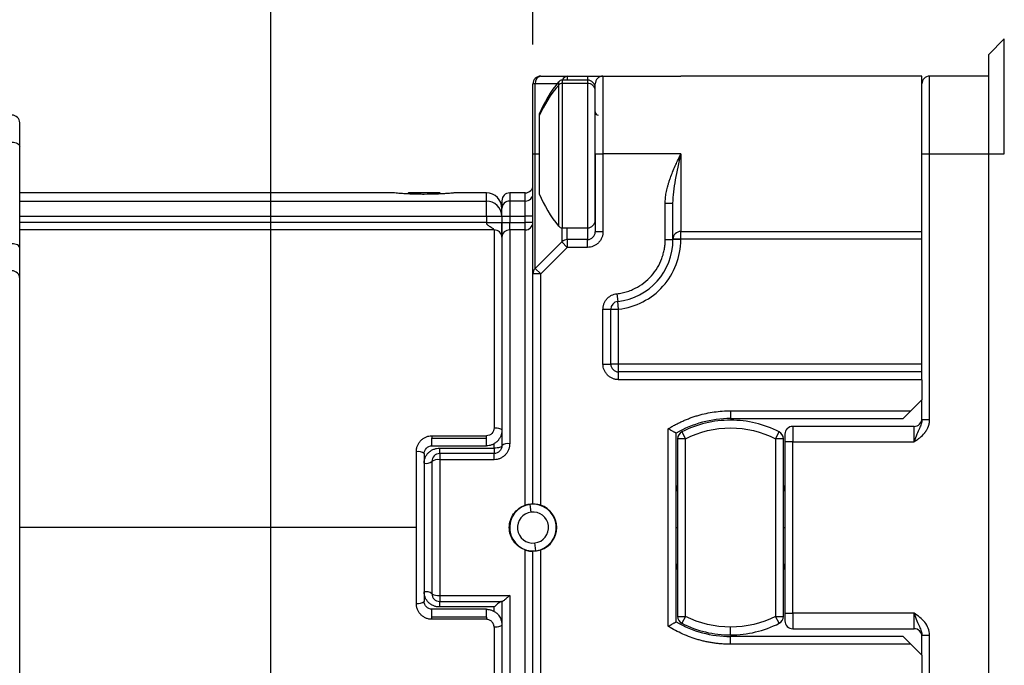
# Model space of a CAD drawing. Header units: millimetres. Extents: x 13 to 546, y 13 to 419.
# Tile 9 of 17: x 292 to 355, y 130 to 172. Entities that reach past the tile are written whole.
import ezdxf

# ---------------------------------------------------------------- set-up
doc = ezdxf.new("R2010")
doc.units = ezdxf.units.MM
doc.header["$LTSCALE"] = 2
doc.linetypes.add('SLD-Solid', pattern=[0])
doc.layers.add('DIMENSIONS', color=140, linetype='SLD-Solid', lineweight=25)
doc.layers.add('TEXT', color=140, linetype='SLD-Solid', lineweight=25)
doc.styles.add('SLDTEXTSTYLE0', font='VERDANA.TTF')
doc.dimstyles.new('SLDDIMSTYLE0', dxfattribs={"dimtxt": 4.316016, "dimasz": 6.604, "dimexe": 0, "dimexo": 0.0625, "dimgap": 1.079004, "dimtad": 0, "dimtih": 1, "dimtoh": 1, "dimrnd": 1e-09, "dimzin": 12, "dimdsep": 46, "dimtxsty": 'SLDTEXTSTYLE0', "dimsah": 1, "dimcen": 0.09, "dimadec": 0, "dimazin": 3, "dimtfac": 1, "dimtofl": 0, "dimtmove": 0, "dimatfit": 3, "dimfxl": 0, "dimfrac": 2, "dimtolj": 1, "dimtzin": 12, "dimarcsym": 0})
doc.dimstyles.new('SLDDIMSTYLE1', dxfattribs={"dimtxt": 4.316016, "dimasz": 6.604, "dimexe": 0, "dimexo": 0.0625, "dimgap": 1.079004, "dimtad": 0, "dimtih": 1, "dimtoh": 1, "dimrnd": 1e-09, "dimzin": 4, "dimdsep": 46, "dimtxsty": 'SLDTEXTSTYLE0', "dimsah": 1, "dimcen": 0.09, "dimadec": 0, "dimazin": 1, "dimtfac": 1, "dimtofl": 0, "dimtmove": 0, "dimatfit": 3, "dimfxl": 0, "dimfrac": 2, "dimtolj": 1, "dimtzin": 12, "dimarcsym": 0})

# ---------------------------------------------------------------- blocks, each defined once
blk = doc.blocks.new('_D_3')
at = {"layer": 'DIMENSIONS'}
for p, q in [((238.736, 154.468), (238.736, 201.215)), ((324.736, 169.968), (324.736, 201.215)), ((238.736, 194.865), (269.722, 194.865)), ((275.57, 194.865), (274.121, 194.865)), ((274.121, 194.865), (274.121, 188.005)), ((288.395, 194.865), (289.845, 194.865)), ((289.845, 194.865), (289.845, 188.005)), ((324.736, 194.865), (294.244, 194.865)), ((274.121, 188.005), (275.57, 188.005)), ((289.845, 188.005), (288.395, 188.005))]:
    blk.add_line(p, q, dxfattribs=at)
for points in [[(238.736, 194.865), (245.34, 193.849), (245.34, 195.881)], [(324.736, 194.865), (318.132, 195.881), (318.132, 193.849)]]:
    blk.add_solid(points, dxfattribs=at)
at = {"layer": 'DIMENSIONS', "char_height": 4.2333, "attachment_point": 1, "style": 'SLDTEXTSTYLE0'}
for s, insert in [('86.0', (275.57, 201.208)), ('3.39', (275.57, 193.382))]:
    blk.add_mtext(s, dxfattribs=dict(at, insert=insert))
blk = doc.blocks.new('_D_4')
at = {"layer": 'DIMENSIONS'}
for p, q in [((324.736, 169.968), (324.736, 201.215)), ((429.936, 154.148), (429.936, 201.215)), ((324.736, 194.865), (365.918, 194.865)), ((371.766, 194.865), (370.317, 194.865)), ((370.317, 194.865), (370.317, 188.005)), ((384.592, 194.865), (386.041, 194.865)), ((386.041, 194.865), (386.041, 188.005)), ((429.936, 194.865), (390.44, 194.865)), ((370.317, 188.005), (371.766, 188.005)), ((386.041, 188.005), (384.592, 188.005))]:
    blk.add_line(p, q, dxfattribs=at)
for points in [[(324.736, 194.865), (331.34, 193.849), (331.34, 195.881)], [(429.936, 194.865), (423.332, 195.881), (423.332, 193.849)]]:
    blk.add_solid(points, dxfattribs=at)
at = {"layer": 'DIMENSIONS', "char_height": 4.2333, "attachment_point": 1, "style": 'SLDTEXTSTYLE0'}
for s, insert in [('105.2', (369.971, 201.208)), ('4.14', (371.766, 193.382))]:
    blk.add_mtext(s, dxfattribs=dict(at, insert=insert))
blk = doc.blocks.new('_D_5')
at = {"layer": 'DIMENSIONS'}
for p, q in [((238.736, 154.468), (238.736, 220.678)), ((429.936, 154.148), (429.936, 220.678)), ((238.736, 214.328), (312.827, 214.328)), ((318.675, 214.328), (317.226, 214.328)), ((317.226, 214.328), (317.226, 207.469)), ((331.5, 214.328), (332.95, 214.328)), ((332.95, 214.328), (332.95, 207.469)), ((429.936, 214.328), (337.349, 214.328)), ((317.226, 207.469), (318.675, 207.469)), ((332.95, 207.469), (331.5, 207.469))]:
    blk.add_line(p, q, dxfattribs=at)
for points in [[(238.736, 214.328), (245.34, 213.312), (245.34, 215.344)], [(429.936, 214.328), (423.332, 215.344), (423.332, 213.312)]]:
    blk.add_solid(points, dxfattribs=at)
at = {"layer": 'DIMENSIONS', "char_height": 4.2333, "attachment_point": 1, "style": 'SLDTEXTSTYLE0'}
for s, insert in [('191.2', (316.88, 220.671)), ('7.53', (318.675, 212.845))]:
    blk.add_mtext(s, dxfattribs=dict(at, insert=insert))

msp = doc.modelspace()

# ---------------------------------------------------------------- linework, layer by layer
for p, q in [((355.036, 170.328), (354.036, 169.328)), ((355.036, 162.928), (355.036, 170.328)), ((354.036, 162.928), (354.036, 169.328)), ((325.236, 167.928), (326.943, 167.928)), ((326.943, 167.928), (328.236, 167.928)), ((326.943, 167.928), (326.943, 167.678)), ((328.236, 167.928), (328.236, 167.678)), ((329.236, 167.928), (329.236, 162.928)), ((329.236, 167.928), (334.236, 167.928)), ((349.736, 167.928), (334.236, 167.928)), ((349.736, 160.749), (349.736, 167.928)), ((350.236, 162.928), (350.236, 167.928)), ((354.036, 167.928), (350.236, 167.928)), ((324.882, 167.428), (324.736, 167.428)), ((324.736, 162.928), (324.736, 167.428)), ((324.882, 162.928), (324.882, 167.428)), ((326.271, 167.428), (324.882, 167.428)), ((326.386, 167.57), (326.386, 167.36)), ((326.386, 167.36), (326.386, 158.286)), ((328.236, 167.678), (326.617, 167.678)), ((326.617, 167.678), (326.617, 167.464)), ((328.236, 167.464), (326.617, 167.464)), ((326.617, 167.464), (326.617, 158.178)), ((328.236, 167.678), (328.236, 167.464)), ((328.236, 167.464), (328.236, 158.178)), ((328.669, 167.428), (328.736, 167.428)), ((325.136, 165.485), (325.136, 165.37)), ((325.136, 165.37), (325.136, 160.371)), ((291.736, 156.882), (291.736, 163.408)), ((324.736, 162.928), (324.882, 162.928)), ((324.882, 155.574), (324.882, 162.928)), ((324.882, 162.928), (325.136, 162.928)), ((328.736, 162.928), (328.736, 157.928)), ((328.736, 162.928), (329.236, 162.928)), ((329.236, 162.928), (329.236, 157.928)), ((334.236, 162.928), (329.236, 162.928)), ((334.236, 162.928), (334.236, 157.949)), ((349.736, 162.928), (350.236, 162.928)), ((350.236, 145.842), (350.236, 162.928)), ((350.236, 162.928), (354.036, 162.928)), ((354.036, 162.928), (355.036, 162.928)), ((354.036, 114.928), (354.036, 162.928)), ((315.791, 160.428), (291.736, 160.428)), ((316.736, 160.428), (316.673, 160.365)), ((317.354, 160.428), (316.736, 160.428)), ((317.321, 160.342), (317.354, 160.428)), ((318.736, 160.428), (317.354, 160.428)), ((318.8, 160.364), (318.736, 160.428)), ((321.736, 160.428), (319.68, 160.428)), ((321.736, 159.904), (321.736, 160.428)), ((323.236, 160.428), (323.236, 159.904)), ((324.236, 160.428), (323.236, 160.428)), ((324.236, 159.904), (324.236, 160.428)), ((349.736, 148.928), (349.736, 160.749)), ((291.736, 159.904), (321.736, 159.904)), ((321.736, 158.928), (321.736, 159.904)), ((323.236, 159.904), (323.236, 158.928)), ((324.236, 159.904), (323.236, 159.904)), ((324.236, 158.928), (324.236, 159.904)), ((333.236, 157.428), (333.236, 159.766)), ((333.236, 159.766), (333.736, 159.766)), ((333.736, 157.428), (333.736, 159.766)), ((291.736, 158.928), (321.736, 158.928)), ((321.736, 158.928), (321.736, 158.53)), ((321.736, 158.928), (322.736, 158.928)), ((322.736, 158.928), (323.236, 158.928)), ((322.736, 158.928), (322.736, 158.53)), ((323.236, 158.928), (323.236, 158.53)), ((323.236, 158.928), (324.236, 158.928)), ((324.736, 158.928), (324.236, 158.928)), ((324.236, 158.53), (324.236, 158.928)), ((321.736, 158.53), (291.736, 158.53)), ((321.736, 158.53), (322.736, 158.53)), ((322.736, 158.53), (323.236, 158.53)), ((323.236, 158.052), (323.236, 158.53)), ((323.236, 158.53), (324.236, 158.53)), ((324.736, 158.53), (324.236, 158.53)), ((324.236, 158.052), (324.236, 158.53)), ((322.236, 158.052), (291.736, 158.052)), ((322.236, 158.052), (322.236, 145.338)), ((323.236, 158.052), (323.236, 144.313)), ((324.236, 158.052), (323.236, 158.052)), ((324.236, 140.369), (324.236, 158.052)), ((326.589, 158.179), (326.589, 157.282)), ((326.617, 158.178), (328.236, 158.178)), ((326.943, 157.428), (326.943, 158.178)), ((328.236, 158.178), (328.236, 157.428)), ((329.236, 157.928), (328.736, 157.928)), ((334.236, 157.949), (349.736, 157.949)), ((334.236, 157.451), (334.236, 157.949)), ((324.882, 155.574), (326.589, 157.282)), ((326.943, 156.928), (326.589, 157.282)), ((328.236, 157.428), (326.943, 157.428)), ((326.943, 157.428), (326.943, 156.928)), ((328.236, 156.928), (328.236, 157.428)), ((333.236, 157.428), (333.736, 157.428)), ((334.236, 157.451), (333.736, 157.451)), ((334.236, 157.428), (333.736, 157.428)), ((334.236, 157.428), (334.236, 157.451)), ((349.736, 157.451), (334.236, 157.451)), ((326.943, 156.928), (325.236, 155.221)), ((328.236, 156.928), (326.943, 156.928)), ((324.736, 140.453), (324.736, 155.221)), ((325.236, 155.221), (324.736, 155.221)), ((325.236, 155.221), (324.882, 155.574)), ((325.236, 140.369), (325.236, 155.221)), ((291.736, 122.928), (291.736, 154.928)), ((330.125, 153.95), (330.18, 153.453)), ((330.236, 152.956), (330.18, 153.453)), ((329.236, 149.428), (329.236, 152.956)), ((329.236, 152.956), (329.736, 152.956)), ((329.736, 149.428), (329.736, 152.956)), ((329.736, 152.956), (330.236, 152.956)), ((330.236, 149.428), (330.236, 152.956)), ((329.236, 149.428), (329.736, 149.428)), ((330.236, 149.428), (329.736, 149.428)), ((330.236, 148.928), (330.236, 149.428)), ((349.736, 149.428), (330.236, 149.428)), ((349.736, 148.928), (330.236, 148.928)), ((330.236, 148.428), (330.236, 148.928)), ((349.736, 148.428), (349.736, 148.928)), ((349.736, 148.428), (330.236, 148.428)), ((349.736, 148.428), (349.736, 147.128)), ((349.736, 147.128), (349.036, 146.428)), ((349.736, 145.842), (349.736, 147.128)), ((337.436, 146.428), (349.036, 146.428)), ((337.436, 146.428), (337.436, 145.928)), ((349.036, 146.428), (348.536, 145.928)), ((337.436, 145.928), (348.536, 145.928)), ((350.236, 145.842), (349.736, 145.842)), ((333.436, 132.584), (333.436, 145.272)), ((333.936, 132.866), (333.936, 144.99)), ((334.309, 145.079), (334.536, 144.633)), ((340.336, 144.633), (340.563, 145.079)), ((341.436, 145.428), (341.436, 144.428)), ((349.236, 145.428), (341.436, 145.428)), ((349.236, 144.428), (349.236, 145.428)), ((318.236, 144.825), (321.736, 144.825)), ((318.236, 144.825), (318.236, 144.678)), ((318.236, 144.178), (318.236, 144.678)), ((318.236, 144.678), (321.736, 144.678)), ((321.736, 144.678), (321.736, 144.825)), ((321.736, 144.178), (321.736, 144.678)), ((322.236, 144.032), (322.236, 144.326)), ((334.036, 144.633), (334.036, 133.223)), ((334.536, 144.633), (334.036, 144.633)), ((334.536, 133.223), (334.536, 144.633)), ((340.336, 144.633), (340.336, 133.223)), ((340.836, 144.633), (340.336, 144.633)), ((340.836, 133.223), (340.836, 144.633)), ((341.436, 144.428), (340.936, 144.428)), ((340.936, 144.428), (340.936, 133.428)), ((341.436, 133.428), (341.436, 144.428)), ((341.436, 144.428), (349.236, 144.428)), ((317.236, 138.928), (317.236, 143.8)), ((318.236, 144.178), (321.736, 144.178)), ((318.736, 144.032), (322.236, 144.032)), ((318.736, 143.678), (318.736, 144.032)), ((322.236, 144.032), (322.236, 143.678)), ((318.736, 143.678), (318.736, 143.287)), ((322.236, 143.678), (318.736, 143.678)), ((318.736, 143.287), (318.736, 134.569)), ((322.236, 143.287), (318.736, 143.287)), ((322.236, 143.287), (322.236, 143.678)), ((324.614, 139.921), (324.553, 140.417)), ((317.236, 138.928), (291.736, 138.928)), ((317.236, 134.056), (317.236, 138.928)), ((333.936, 138.928), (334.036, 138.928)), ((340.836, 138.928), (340.936, 138.928)), ((324.236, 119.804), (324.236, 137.487)), ((324.736, 114.928), (324.736, 137.403)), ((324.919, 137.439), (324.858, 137.936)), ((325.236, 114.928), (325.236, 137.487)), ((318.736, 134.569), (323.236, 134.569)), ((318.736, 134.569), (318.736, 134.178)), ((323.236, 134.569), (323.236, 119.804)), ((318.236, 133.178), (318.236, 133.678)), ((321.736, 133.678), (318.236, 133.678)), ((318.736, 134.178), (322.749, 134.178)), ((318.736, 133.824), (318.736, 134.178)), ((322.236, 133.824), (318.736, 133.824)), ((321.736, 133.178), (321.736, 133.678)), ((322.236, 133.533), (322.236, 133.824)), ((318.236, 133.031), (318.236, 133.178)), ((321.736, 133.178), (318.236, 133.178)), ((321.736, 133.031), (318.236, 133.031)), ((321.736, 133.178), (321.736, 133.031)), ((334.036, 133.223), (334.536, 133.223)), ((334.536, 133.223), (334.309, 132.777)), ((340.336, 133.223), (340.836, 133.223)), ((340.563, 132.777), (340.336, 133.223)), ((340.936, 133.428), (341.436, 133.428)), ((349.236, 133.428), (341.436, 133.428)), ((341.436, 133.428), (341.436, 132.428)), ((349.236, 132.428), (349.236, 133.428)), ((322.236, 132.518), (322.236, 119.804)), ((337.436, 132.028), (337.436, 132.528)), ((341.436, 132.428), (349.236, 132.428)), ((348.536, 131.928), (337.436, 131.928)), ((337.436, 131.428), (337.436, 131.928)), ((348.536, 131.928), (349.036, 131.428)), ((349.736, 130.728), (349.736, 132.014)), ((349.736, 132.014), (350.236, 132.014)), ((350.236, 114.928), (350.236, 132.014)), ((349.036, 131.428), (337.436, 131.428)), ((349.036, 131.428), (349.736, 130.728)), ((349.736, 130.728), (349.736, 129.428))]:
    msp.add_line(p, q)
at = {"flags": 128}
for points in [[(291.236, 163.691), (291.333, 163.685), (291.427, 163.669), (291.514, 163.643), (291.589, 163.608), (291.652, 163.565), (291.698, 163.516), (291.726, 163.463), (291.736, 163.408)], [(291.736, 156.882), (291.726, 156.938), (291.698, 156.991), (291.652, 157.04), (291.589, 157.082), (291.514, 157.118), (291.427, 157.144), (291.333, 157.16), (291.236, 157.165)], [(322.236, 145.338), (322.333, 145.335), (322.427, 145.326), (322.514, 145.311), (322.589, 145.291), (322.652, 145.267), (322.698, 145.239), (322.726, 145.209), (322.736, 145.178)], [(322.736, 144.178), (322.726, 144.15), (322.698, 144.122), (322.652, 144.097), (322.589, 144.075), (322.514, 144.057), (322.427, 144.043), (322.333, 144.035), (322.236, 144.032)], [(322.736, 132.678), (322.726, 132.647), (322.698, 132.617), (322.652, 132.589), (322.589, 132.565), (322.514, 132.545), (322.427, 132.53), (322.333, 132.521), (322.236, 132.518)]]:
    msp.add_lwpolyline(points, dxfattribs=at)
for centre, radius, start, end in [((325.236, 167.428), 0.5, 90, 180), ((325.324, 167.491), 0.446, 101.42175, 188.04947), ((326.982, 167.567), 0.363, 96.23794, 162.2251), ((329.236, 167.428), 0.5, 90, 180), ((350.236, 167.428), 0.5, 90, 180), ((332.542, 162.46), 8, 140.30935, 157.78255), ((332.101, 162.383), 7.578, 138.94622, 156.78647), ((326.617, 167.378), 0.3, 90, 140.30935), ((326.615, 167.158), 0.306, 89.70823, 138.59514), ((328.236, 167.178), 0.5, 0, 90), ((328.247, 166.975), 0.489, 1.35308, 91.29201), ((291.236, 164.928), 0.5, 0, 90), ((328.936, 165.628), 0.2, 180, 270), ((324.236, 160.928), 0.5, 270, 0), ((321.736, 159.428), 1, 360, 90), ((323.236, 159.928), 0.5, 90, 180), ((324.242, 160.398), 0.494, 269.30141, 359.28395), ((332.542, 163.396), 8, 202.21745, 219.69065), ((321.748, 158.916), 0.988, 0.71605, 90.69859), ((323.23, 159.41), 0.494, 89.30141, 179.28395), ((324.247, 158.542), 0.489, 268.74634, 358.68892), ((326.617, 158.478), 0.3, 219.69065, 270), ((328.236, 158.678), 0.5, 270, 0), ((322.247, 157.563), 0.489, 1.31108, 91.25366), ((323.225, 157.563), 0.489, 88.74634, 178.68892), ((328.236, 157.928), 0.5, 270, 0), ((334.235, 157.45), 0.499, 89.88138, 179.88088), ((326.943, 156.928), 0.5, 90, 135), ((329.736, 157.428), 4, 276.37937, 0), ((291.236, 154.928), 0.5, 0, 90), ((325.236, 155.221), 0.5, 135, 180), ((330.236, 152.956), 0.5, 96.37937, 180), ((330.236, 149.428), 0.5, 180, 270), ((337.436, 138.928), 7, 90, 120), ((337.436, 138.928), 6.9, 90, 116.94436), ((337.436, 138.928), 6.9, 63.05564, 90), ((349.236, 145.928), 0.5, 270, 0), ((334.536, 144.633), 0.5, 116.94436, 180), ((340.336, 144.633), 0.5, 0, 63.05564), ((341.436, 144.928), 0.5, 90, 180), ((323.12, 143.747), 0.577, 78.40868, 131.7283), ((317.354, 143.195), 0.616, 51.61266, 101.00724), ((317.854, 143.678), 0.629, 259.18653, 307.3832), ((318.736, 143.178), 0.5, 90, 180), ((318.617, 142.632), 0.666, 79.70158, 124.88895), ((333.236, 141.628), 0.8, 331.04498, 0), ((341.636, 141.628), 0.8, 180, 208.95502), ((324.736, 138.928), 1.5, 97.0184, 277.0184), ((324.736, 138.928), 1, 97.0184, 277.0184), ((324.736, 138.928), 1.5, 277.0184, 97.0184), ((324.736, 138.928), 1, 277.0184, 97.0184), ((324.736, 138.928), 1.525, 0, 70.86053), ((324.736, 138.928), 1.525, 289.13947, 0), ((333.236, 136.228), 0.8, 0, 28.95502), ((341.636, 136.228), 0.8, 151.04498, 180), ((317.854, 134.178), 0.629, 52.6168, 100.81347), ((318.617, 135.224), 0.666, 235.11105, 280.29842), ((318.736, 134.678), 0.5, 180, 270), ((317.354, 134.661), 0.616, 258.99276, 308.38734), ((334.536, 133.223), 0.5, 180, 243.05564), ((340.336, 133.223), 0.5, 296.94436, 0), ((337.436, 138.928), 7, 240, 270), ((337.436, 138.928), 6.9, 243.05564, 270), ((337.436, 138.928), 6.9, 270, 296.94436), ((341.436, 132.928), 0.5, 180, 270), ((349.236, 131.928), 0.5, 0, 90)]:
    msp.add_arc(centre, radius, start, end)
for points, knots in [([(328.236, 167.928), (328.267, 167.928), (328.33, 167.928), (328.424, 167.928), (328.515, 167.928), (328.639, 167.928), (328.789, 167.928), (328.948, 167.928), (329.078, 167.928), (329.169, 167.928), (329.226, 167.928), (329.233, 167.928), (329.236, 167.928)], [0, 0, 0, 0, 0.060259, 0.120021, 0.179824, 0.240208, 0.369998, 0.50013, 0.629921, 0.760053, 0.879943, 1, 1, 1, 1]), ([(328.736, 162.928), (328.736, 162.999), (328.736, 163.141), (328.736, 163.353), (328.736, 163.563), (328.736, 163.771), (328.736, 163.978), (328.736, 164.182), (328.736, 164.385), (328.736, 164.66), (328.736, 165.002), (328.736, 165.397), (328.736, 165.77), (328.736, 166.115), (328.736, 166.427), (328.736, 166.699), (328.736, 166.931), (328.736, 167.115), (328.736, 167.257), (328.736, 167.355), (328.736, 167.417), (328.736, 167.424), (328.736, 167.428)], [0, 0, 0, 0, 0.030233, 0.060267, 0.090169, 0.120005, 0.149844, 0.179752, 0.209798, 0.240047, 0.304322, 0.368671, 0.434314, 0.500032, 0.565675, 0.631394, 0.695668, 0.760018, 0.820269, 0.87999, 0.939721, 1, 1, 1, 1]), ([(349.736, 162.928), (349.736, 162.999), (349.736, 163.141), (349.736, 163.353), (349.736, 163.563), (349.736, 163.771), (349.736, 163.978), (349.736, 164.182), (349.736, 164.385), (349.736, 164.66), (349.736, 165.002), (349.736, 165.397), (349.736, 165.77), (349.736, 166.115), (349.736, 166.427), (349.736, 166.699), (349.736, 166.931), (349.736, 167.115), (349.736, 167.257), (349.736, 167.355), (349.736, 167.417), (349.736, 167.424), (349.736, 167.428)], [0, 0, 0, 0, 0.030233, 0.060267, 0.090169, 0.120005, 0.149844, 0.179752, 0.209798, 0.240047, 0.304322, 0.368671, 0.434314, 0.500032, 0.565675, 0.631394, 0.695668, 0.760018, 0.820269, 0.87999, 0.939721, 1, 1, 1, 1]), ([(328.736, 158.696), (328.736, 158.692), (328.736, 158.675), (328.736, 158.82), (328.736, 159.137), (328.736, 159.624), (328.736, 160.229), (328.736, 160.915), (328.736, 161.658), (328.736, 162.445), (328.736, 163.269), (328.736, 164.106), (328.736, 164.919), (328.736, 165.649), (328.736, 166.244), (328.736, 166.707), (328.736, 166.893), (328.736, 166.986)], [0, 0, 0, 0, 0.026537, 0.09768, 0.170333, 0.242987, 0.31413, 0.380487, 0.446889, 0.513246, 0.579647, 0.650791, 0.723444, 0.796097, 0.867241, 0.93361, 1, 1, 1, 1]), ([(324.736, 155.221), (324.736, 155.222), (324.736, 155.224), (324.736, 155.24), (324.736, 155.266), (324.736, 155.302), (324.736, 155.373), (324.736, 155.509), (324.736, 155.754), (324.736, 156.073), (324.736, 156.602), (324.736, 157.439), (324.736, 158.47), (324.736, 159.377), (324.736, 160.077), (324.736, 160.795), (324.736, 161.433), (324.736, 161.99), (324.736, 162.458), (324.736, 162.771), (324.736, 162.928)], [0, 0, 0, 0, 0.0233373, 0.0466311, 0.0699128, 0.0932136, 0.1165649, 0.1783068, 0.2400921, 0.3044082, 0.3687678, 0.5000057, 0.6312436, 0.6955596, 0.7599193, 0.8216612, 0.8834464, 0.9223121, 0.9611149, 1, 1, 1, 1]), ([(333.236, 159.766), (333.237, 159.819), (333.238, 159.927), (333.251, 160.092), (333.272, 160.262), (333.301, 160.438), (333.338, 160.619), (333.384, 160.805), (333.438, 160.997), (333.5, 161.195), (333.588, 161.451), (333.715, 161.778), (333.871, 162.14), (334.048, 162.528), (334.167, 162.781), (334.236, 162.928)], [0, 0, 0, 0, 0.047641, 0.097033, 0.148288, 0.201505, 0.256772, 0.314169, 0.373765, 0.435625, 0.499804, 0.617125, 0.749856, 0.853846, 1, 1, 1, 1]), ([(333.736, 159.766), (333.736, 160.001), (333.755, 160.243), (333.814, 160.746), (333.856, 161.007), (333.998, 161.809), (334.117, 162.367), (334.236, 162.928)], [0, 0, 0, 0, 0.25, 0.25, 0.5, 0.5, 1, 1, 1, 1]), ([(319.68, 160.428), (319.68, 160.428), (319.668, 160.427), (319.619, 160.422), (319.583, 160.419), (319.487, 160.411), (319.428, 160.406), (319.289, 160.395), (319.207, 160.389), (319.029, 160.377), (318.931, 160.371), (318.719, 160.359), (318.605, 160.354), (318.252, 160.341), (317.993, 160.336), (317.609, 160.336), (317.478, 160.337), (317.226, 160.342), (317.104, 160.345), (316.867, 160.354), (316.753, 160.359), (316.542, 160.37), (316.444, 160.377), (316.263, 160.389), (316.184, 160.395), (316.045, 160.406), (315.985, 160.411), (315.841, 160.423), (315.791, 160.428), (315.792, 160.428)], [0, 0, 0, 0, 0.0625, 0.0625, 0.125, 0.125, 0.1875, 0.1875, 0.25, 0.25, 0.3125, 0.3125, 0.375, 0.375, 0.5, 0.5, 0.5625, 0.5625, 0.625, 0.625, 0.6875, 0.6875, 0.75, 0.75, 0.8125, 0.8125, 0.875, 0.875, 1, 1, 1, 1]), ([(322.736, 158.928), (322.736, 158.951), (322.736, 158.996), (322.736, 159.062), (322.736, 159.125), (322.736, 159.185), (322.736, 159.246), (322.736, 159.305), (322.736, 159.355), (322.736, 159.394), (322.736, 159.409), (322.736, 159.416)], [0, 0, 0, 0, 0.10143, 0.200302, 0.298474, 0.397846, 0.50025, 0.627356, 0.757416, 0.877989, 1, 1, 1, 1]), ([(321.736, 158.53), (321.737, 158.515), (321.739, 158.486), (321.754, 158.443), (321.779, 158.404), (321.818, 158.366), (321.889, 158.319), (321.986, 158.26), (322.093, 158.196), (322.173, 158.136), (322.226, 158.085), (322.233, 158.063), (322.236, 158.052)], [0, 0, 0, 0, 0.052886, 0.105351, 0.160071, 0.21942, 0.301491, 0.469985, 0.634943, 0.773734, 0.892303, 1, 1, 1, 1]), ([(322.736, 157.574), (322.736, 157.585), (322.736, 157.607), (322.736, 157.653), (322.736, 157.718), (322.736, 157.809), (322.736, 157.933), (322.736, 158.072), (322.736, 158.221), (322.736, 158.375), (322.736, 158.479), (322.736, 158.53)], [0, 0, 0, 0, 0.081258, 0.16217, 0.243611, 0.371629, 0.500065, 0.628083, 0.756519, 0.878157, 1, 1, 1, 1]), ([(322.736, 158.53), (322.736, 158.497), (322.736, 158.434), (322.736, 158.342), (322.736, 158.252), (322.736, 158.162), (322.736, 158.058), (322.736, 157.949), (322.736, 157.855), (322.736, 157.775), (322.736, 157.678), (322.736, 157.616), (322.736, 157.574)], [0, 0, 0, 0, 0.059279, 0.114471, 0.166383, 0.227449, 0.292049, 0.394877, 0.514605, 0.622433, 0.7448, 1, 1, 1, 1]), ([(329.236, 157.928), (329.235, 157.897), (329.233, 157.834), (329.22, 157.74), (329.198, 157.649), (329.155, 157.525), (329.078, 157.375), (328.948, 157.216), (328.789, 157.086), (328.611, 156.995), (328.425, 156.938), (328.299, 156.931), (328.236, 156.928)], [0, 0, 0, 0, 0.060259, 0.120021, 0.179824, 0.240208, 0.369998, 0.50013, 0.629921, 0.760053, 0.879943, 1, 1, 1, 1]), ([(322.736, 157.574), (322.736, 157.529), (322.736, 157.438), (322.736, 157.288), (322.736, 157.13), (322.736, 156.962), (322.736, 156.784), (322.736, 156.597), (322.736, 156.399), (322.736, 156.192), (322.736, 155.975), (322.736, 155.438), (322.736, 154.482), (322.736, 152.95), (322.736, 151.218), (322.736, 149.737), (322.736, 148.633), (322.736, 147.968), (322.736, 147.29), (322.736, 146.598), (322.736, 145.895), (322.736, 145.417), (322.736, 145.178)], [0, 0, 0, 0, 0.02473, 0.049407, 0.074044, 0.098655, 0.123252, 0.14785, 0.172462, 0.197102, 0.221783, 0.246518, 0.373247, 0.500005, 0.626734, 0.753492, 0.794677, 0.835738, 0.876739, 0.917741, 0.958807, 1, 1, 1, 1]), ([(330.125, 153.95), (330.183, 153.957), (330.3, 153.972), (330.474, 154.005), (330.644, 154.046), (330.813, 154.096), (330.978, 154.154), (331.142, 154.221), (331.447, 154.364), (331.874, 154.629), (332.36, 155.081), (332.755, 155.614), (332.99, 156.107), (333.119, 156.513), (333.186, 156.814), (333.228, 157.119), (333.233, 157.325), (333.236, 157.428)], [0, 0, 0, 0, 0.034719, 0.069221, 0.103596, 0.13793, 0.172313, 0.206833, 0.241578, 0.37075, 0.500025, 0.629197, 0.758473, 0.819072, 0.87921, 0.939361, 1, 1, 1, 1]), ([(330.236, 152.956), (331.336, 153.079), (332.352, 153.603), (333.828, 155.253), (334.236, 156.321), (334.236, 157.428)], [0, 0, 0, 0, 0.5, 0.5, 1, 1, 1, 1]), ([(329.236, 152.956), (329.237, 152.985), (329.238, 153.044), (329.25, 153.131), (329.269, 153.217), (329.306, 153.333), (329.373, 153.474), (329.486, 153.626), (329.625, 153.756), (329.783, 153.853), (329.951, 153.921), (330.067, 153.94), (330.125, 153.95)], [0, 0, 0, 0, 0.060565, 0.120703, 0.180889, 0.241592, 0.370671, 0.500114, 0.629193, 0.758636, 0.879225, 1, 1, 1, 1]), ([(330.236, 148.428), (330.204, 148.429), (330.142, 148.431), (330.048, 148.444), (329.957, 148.466), (329.833, 148.509), (329.683, 148.586), (329.524, 148.716), (329.394, 148.875), (329.303, 149.053), (329.246, 149.239), (329.239, 149.365), (329.236, 149.428)], [0, 0, 0, 0, 0.060259, 0.120021, 0.179824, 0.240208, 0.369998, 0.50013, 0.629921, 0.760053, 0.879943, 1, 1, 1, 1]), ([(333.436, 145.272), (333.511, 145.319), (333.661, 145.411), (333.892, 145.54), (334.126, 145.66), (334.364, 145.772), (334.606, 145.875), (334.851, 145.97), (335.101, 146.057), (335.438, 146.161), (335.865, 146.268), (336.384, 146.36), (336.908, 146.417), (337.26, 146.425), (337.436, 146.428)], [0, 0, 0, 0, 0.062762, 0.125296, 0.187678, 0.249987, 0.312299, 0.374693, 0.437247, 0.500038, 0.625316, 0.749987, 0.874674, 1, 1, 1, 1]), ([(349.736, 145.842), (349.736, 145.758), (349.721, 145.672), (349.665, 145.491), (349.625, 145.397), (349.53, 145.184), (349.476, 145.065), (349.359, 144.774), (349.298, 144.603), (349.236, 144.428)], [0, 0, 0, 0, 0.25, 0.25, 0.5, 0.5, 0.75, 0.75, 1, 1, 1, 1]), ([(349.236, 144.428), (349.274, 144.455), (349.344, 144.505), (349.442, 144.577), (349.525, 144.64), (349.693, 144.773), (349.825, 144.897), (349.919, 145.013), (349.919, 145.013), (349.919, 145.013), (349.919, 145.013), (349.919, 145.013), (349.919, 145.013), (349.919, 145.013), (349.919, 145.013), (349.919, 145.013), (349.919, 145.013), (349.919, 145.013), (349.919, 145.013), (349.919, 145.013), (349.919, 145.013), (349.919, 145.013), (349.919, 145.014), (349.919, 145.014), (349.919, 145.014), (349.919, 145.014), (349.919, 145.014), (349.919, 145.014), (349.919, 145.014), (349.919, 145.014), (349.919, 145.014), (349.919, 145.014), (349.919, 145.014), (349.92, 145.014), (349.92, 145.014), (349.92, 145.014), (349.92, 145.014), (349.92, 145.014), (349.92, 145.014), (349.92, 145.014), (349.92, 145.014), (349.92, 145.014), (349.92, 145.014), (349.92, 145.014), (349.92, 145.015), (349.922, 145.017), (349.924, 145.02), (349.93, 145.027), (349.941, 145.04), (349.961, 145.067), (350.001, 145.122), (350.053, 145.201), (350.097, 145.283), (350.123, 145.337), (350.134, 145.363), (350.141, 145.379), (350.146, 145.392), (350.15, 145.401), (350.15, 145.401), (350.15, 145.401), (350.15, 145.401), (350.15, 145.401), (350.15, 145.401), (350.15, 145.401), (350.15, 145.401), (350.15, 145.401), (350.15, 145.401), (350.15, 145.401), (350.15, 145.401), (350.15, 145.401), (350.15, 145.401), (350.15, 145.401), (350.15, 145.401), (350.15, 145.401), (350.15, 145.401), (350.15, 145.401), (350.15, 145.401), (350.15, 145.401), (350.15, 145.401), (350.15, 145.401), (350.15, 145.401), (350.15, 145.401), (350.15, 145.401), (350.15, 145.401), (350.15, 145.401), (350.15, 145.401), (350.15, 145.401), (350.15, 145.401), (350.15, 145.401), (350.15, 145.401), (350.15, 145.401), (350.15, 145.401), (350.15, 145.401), (350.15, 145.402), (350.15, 145.402), (350.15, 145.403), (350.151, 145.404), (350.153, 145.408), (350.156, 145.416), (350.162, 145.432), (350.173, 145.464), (350.193, 145.527), (350.216, 145.619), (350.233, 145.73), (350.235, 145.805), (350.236, 145.842)], [0, 0, 0, 0, 0.076588, 0.143735, 0.201615, 0.250284, 0.499021, 0.499037, 0.499054, 0.49907, 0.499086, 0.499102, 0.499118, 0.499134, 0.49915, 0.499166, 0.499182, 0.499198, 0.499214, 0.499231, 0.499247, 0.499263, 0.499279, 0.499295, 0.499311, 0.499327, 0.499343, 0.499359, 0.499375, 0.499391, 0.499408, 0.499424, 0.49944, 0.499456, 0.499472, 0.499488, 0.499504, 0.49952, 0.499536, 0.499552, 0.499568, 0.499601, 0.499665, 0.499794, 0.500051, 0.50108, 0.503138, 0.507246, 0.515438, 0.531727, 0.563943, 0.627071, 0.688775, 0.719218, 0.726794, 0.734358, 0.749454, 0.749469, 0.749485, 0.749501, 0.749517, 0.749533, 0.749549, 0.749564, 0.74958, 0.749596, 0.749612, 0.749628, 0.749644, 0.749659, 0.749675, 0.749691, 0.749707, 0.749723, 0.749739, 0.749755, 0.74977, 0.749786, 0.749802, 0.749818, 0.749834, 0.74985, 0.749865, 0.749881, 0.749897, 0.749913, 0.749929, 0.749945, 0.74996, 0.749976, 0.749992, 0.750008, 0.750024, 0.750087, 0.750214, 0.750467, 0.75148, 0.753505, 0.75755, 0.76562, 0.781679, 0.813506, 0.876229, 0.938109, 1, 1, 1, 1]), ([(322.236, 145.338), (322.236, 145.208), (322.186, 145.077), (322.003, 144.884), (321.872, 144.825), (321.736, 144.825)], [0, 0, 0, 0, 0.5, 0.5, 1, 1, 1, 1]), ([(322.736, 145.178), (322.735, 145.146), (322.733, 145.084), (322.72, 144.994), (322.7, 144.908), (322.674, 144.829), (322.643, 144.755), (322.608, 144.687), (322.57, 144.625), (322.53, 144.569), (322.489, 144.519), (322.414, 144.439), (322.294, 144.34), (322.117, 144.247), (321.929, 144.189), (321.8, 144.182), (321.736, 144.178)], [0, 0, 0, 0, 0.061023, 0.119595, 0.175716, 0.229387, 0.28061, 0.329385, 0.375714, 0.419598, 0.461038, 0.500039, 0.629193, 0.755507, 0.879076, 1, 1, 1, 1]), ([(333.936, 144.99), (333.935, 144.991), (333.934, 144.992), (333.92, 145), (333.898, 145.012), (333.867, 145.03), (333.827, 145.053), (333.774, 145.083), (333.705, 145.123), (333.626, 145.166), (333.535, 145.218), (333.474, 145.252), (333.436, 145.272)], [0, 0, 0, 0, 0.076353, 0.154987, 0.236321, 0.320732, 0.408559, 0.500102, 0.616531, 0.749984, 0.847499, 1, 1, 1, 1]), ([(317.236, 143.8), (317.237, 143.833), (317.239, 143.898), (317.253, 143.995), (317.275, 144.091), (317.318, 144.215), (317.392, 144.362), (317.514, 144.519), (317.664, 144.65), (317.84, 144.748), (318.033, 144.814), (318.168, 144.821), (318.236, 144.825)], [0, 0, 0, 0, 0.062884, 0.125204, 0.187479, 0.250229, 0.375735, 0.500037, 0.625652, 0.749628, 0.87513, 1, 1, 1, 1]), ([(340.936, 144.928), (340.936, 144.928), (340.936, 144.875), (340.936, 144.688), (340.936, 144.561), (340.936, 144.428)], [0, 0, 0, 0, 0.5, 0.5, 1, 1, 1, 1]), ([(317.736, 143.678), (317.736, 143.807), (317.788, 143.936), (317.971, 144.121), (318.101, 144.178), (318.236, 144.178)], [0, 0, 0, 0, 0.5, 0.5, 1, 1, 1, 1]), ([(317.736, 143.06), (317.737, 143.092), (317.739, 143.156), (317.754, 143.25), (317.777, 143.343), (317.822, 143.462), (317.899, 143.603), (318.023, 143.751), (318.175, 143.872), (318.35, 143.962), (318.539, 144.021), (318.67, 144.029), (318.736, 144.032)], [0, 0, 0, 0, 0.06275, 0.124971, 0.187271, 0.250251, 0.375156, 0.50003, 0.624221, 0.749414, 0.875374, 1, 1, 1, 1]), ([(323.236, 144.313), (323.235, 144.28), (323.233, 144.215), (323.219, 144.118), (323.197, 144.023), (323.155, 143.899), (323.081, 143.751), (322.958, 143.594), (322.807, 143.462), (322.631, 143.364), (322.439, 143.299), (322.303, 143.291), (322.236, 143.287)], [0, 0, 0, 0, 0.063112, 0.125508, 0.187705, 0.250223, 0.375735, 0.499968, 0.625337, 0.749571, 0.874925, 1, 1, 1, 1]), ([(322.736, 144.178), (322.736, 144.05), (322.684, 143.921), (322.501, 143.734), (322.368, 143.678), (322.236, 143.678)], [0, 0, 0, 0, 0.5, 0.5, 1, 1, 1, 1]), ([(317.736, 143.678), (317.736, 143.536), (317.736, 143.253), (317.736, 142.826), (317.736, 142.398), (317.736, 141.968), (317.736, 141.537), (317.736, 141.105), (317.736, 140.672), (317.736, 140.238), (317.736, 139.802), (317.736, 139.366), (317.736, 138.807), (317.736, 138.127), (317.736, 137.329), (317.736, 136.534), (317.736, 135.744), (317.736, 134.957), (317.736, 134.438), (317.736, 134.178)], [0, 0, 0, 0, 0.045622, 0.091143, 0.136584, 0.181969, 0.227321, 0.272663, 0.318016, 0.363405, 0.408852, 0.454381, 0.500012, 0.58357, 0.66685, 0.749992, 0.833137, 0.916426, 1, 1, 1, 1]), ([(323.211, 138.928), (323.211, 139.087), (323.235, 139.241), (323.331, 139.542), (323.402, 139.683), (323.675, 140.068), (323.936, 140.265), (324.236, 140.369)], [0, 0, 0, 0, 0.25, 0.25, 0.5, 0.5, 1, 1, 1, 1]), ([(324.236, 140.369), (324.299, 140.391), (324.363, 140.408), (324.484, 140.433), (324.54, 140.441), (324.681, 140.455), (324.736, 140.453), (324.736, 140.453)], [0, 0, 0, 0, 0.25, 0.25, 0.5, 0.5, 1, 1, 1, 1]), ([(324.736, 140.453), (324.736, 140.453), (324.792, 140.455), (324.979, 140.436), (325.11, 140.413), (325.236, 140.369)], [0, 0, 0, 0, 0.5, 0.5, 1, 1, 1, 1]), ([(324.236, 137.487), (324.086, 137.539), (323.948, 137.613), (323.696, 137.802), (323.585, 137.915), (323.312, 138.299), (323.211, 138.611), (323.211, 138.928)], [0, 0, 0, 0, 0.25, 0.25, 0.5, 0.5, 1, 1, 1, 1]), ([(324.236, 137.487), (324.299, 137.465), (324.363, 137.448), (324.484, 137.423), (324.54, 137.415), (324.681, 137.401), (324.736, 137.403), (324.736, 137.403)], [0, 0, 0, 0, 0.25, 0.25, 0.5, 0.5, 1, 1, 1, 1]), ([(325.236, 137.487), (325.173, 137.465), (325.109, 137.448), (324.989, 137.423), (324.933, 137.415), (324.792, 137.401), (324.736, 137.403), (324.736, 137.403)], [0, 0, 0, 0, 0.25, 0.25, 0.5, 0.5, 1, 1, 1, 1]), ([(318.736, 133.824), (318.703, 133.825), (318.637, 133.827), (318.54, 133.841), (318.444, 133.864), (318.321, 133.908), (318.176, 133.983), (318.024, 134.105), (317.899, 134.252), (317.807, 134.421), (317.747, 134.604), (317.74, 134.732), (317.736, 134.796)], [0, 0, 0, 0, 0.062855, 0.125098, 0.187357, 0.250262, 0.374923, 0.499995, 0.624742, 0.749584, 0.874932, 1, 1, 1, 1]), ([(323.236, 134.569), (323.214, 134.548), (323.173, 134.508), (323.115, 134.454), (323.064, 134.407), (323.02, 134.367), (322.982, 134.334), (322.934, 134.293), (322.877, 134.249), (322.818, 134.208), (322.774, 134.183), (322.757, 134.18), (322.749, 134.178)], [0, 0, 0, 0, 0.108743, 0.2073, 0.295672, 0.373872, 0.441926, 0.499871, 0.64529, 0.776113, 0.893729, 1, 1, 1, 1]), ([(318.236, 133.031), (318.202, 133.032), (318.135, 133.034), (318.035, 133.05), (317.937, 133.075), (317.812, 133.123), (317.665, 133.206), (317.515, 133.337), (317.392, 133.493), (317.304, 133.67), (317.246, 133.859), (317.239, 133.991), (317.236, 134.056)], [0, 0, 0, 0, 0.0626697, 0.1247715, 0.187039, 0.2502001, 0.3741762, 0.4998533, 0.6240481, 0.7495094, 0.8746487, 1, 1, 1, 1]), ([(318.236, 133.678), (318.103, 133.678), (317.971, 133.735), (317.788, 133.92), (317.736, 134.049), (317.736, 134.178)], [0, 0, 0, 0, 0.5, 0.5, 1, 1, 1, 1]), ([(321.736, 133.678), (321.768, 133.677), (321.831, 133.675), (321.927, 133.661), (322.021, 133.638), (322.114, 133.606), (322.204, 133.564), (322.29, 133.513), (322.371, 133.453), (322.453, 133.379), (322.534, 133.286), (322.612, 133.168), (322.678, 133.025), (322.726, 132.86), (322.733, 132.74), (322.736, 132.678)], [0, 0, 0, 0, 0.060139, 0.120928, 0.18238, 0.244507, 0.307323, 0.370839, 0.435067, 0.500018, 0.58046, 0.670672, 0.770662, 0.880438, 1, 1, 1, 1]), ([(322.716, 134.178), (322.71, 134.177), (322.699, 134.176), (322.674, 134.167), (322.643, 134.151), (322.606, 134.129), (322.563, 134.099), (322.497, 134.05), (322.387, 133.964), (322.292, 133.876), (322.236, 133.824)], [0, 0, 0, 0, 0.070329, 0.145285, 0.225408, 0.31114, 0.40284, 0.500803, 0.705203, 1, 1, 1, 1]), ([(322.236, 132.518), (322.235, 132.539), (322.234, 132.582), (322.221, 132.646), (322.198, 132.719), (322.159, 132.797), (322.098, 132.876), (322.023, 132.941), (321.935, 132.991), (321.838, 133.024), (321.77, 133.028), (321.736, 133.031)], [0, 0, 0, 0, 0.0839443, 0.1673316, 0.2513496, 0.3771626, 0.5005716, 0.6250163, 0.7498356, 0.8753734, 1, 1, 1, 1]), ([(349.236, 133.428), (349.298, 133.253), (349.359, 133.082), (349.476, 132.791), (349.53, 132.672), (349.625, 132.459), (349.665, 132.365), (349.721, 132.184), (349.736, 132.098), (349.736, 132.014)], [0, 0, 0, 0, 0.25, 0.25, 0.5, 0.5, 0.75, 0.75, 1, 1, 1, 1]), ([(350.236, 132.014), (350.236, 132.165), (350.205, 132.315), (350.094, 132.596), (350.014, 132.726), (349.729, 133.076), (349.482, 133.254), (349.236, 133.428)], [0, 0, 0, 0, 0.25, 0.25, 0.5, 0.5, 1, 1, 1, 1]), ([(322.736, 132.678), (322.736, 132.534), (322.736, 132.247), (322.736, 131.82), (322.736, 131.398), (322.736, 130.981), (322.736, 130.568), (322.736, 130.16), (322.736, 129.756), (322.736, 129.357), (322.736, 128.962), (322.736, 128.037), (322.736, 126.638), (322.736, 124.906), (322.736, 123.374), (322.736, 122.362), (322.736, 121.732), (322.736, 121.387), (322.736, 121.069), (322.736, 120.778), (322.736, 120.512), (322.736, 120.359), (322.736, 120.282)], [0, 0, 0, 0, 0.02473, 0.049407, 0.074044, 0.098655, 0.123252, 0.14785, 0.172462, 0.197102, 0.221783, 0.246518, 0.373247, 0.500005, 0.626734, 0.753492, 0.794677, 0.835738, 0.876739, 0.917741, 0.958807, 1, 1, 1, 1]), ([(333.436, 132.584), (333.456, 132.595), (333.494, 132.616), (333.545, 132.644), (333.585, 132.666), (333.639, 132.697), (333.705, 132.734), (333.783, 132.778), (333.849, 132.816), (333.899, 132.844), (333.93, 132.862), (333.934, 132.865), (333.936, 132.866)], [0, 0, 0, 0, 0.083235, 0.1527051, 0.2084057, 0.2503346, 0.3837836, 0.5003007, 0.6360863, 0.7638575, 0.8847252, 1, 1, 1, 1]), ([(337.436, 131.428), (337.348, 131.429), (337.171, 131.431), (336.908, 131.445), (336.646, 131.468), (336.385, 131.5), (336.125, 131.542), (335.866, 131.592), (335.609, 131.652), (335.269, 131.744), (334.85, 131.881), (334.362, 132.08), (333.888, 132.311), (333.587, 132.493), (333.436, 132.584)], [0, 0, 0, 0, 0.0627625, 0.1252963, 0.1876785, 0.2499868, 0.3122991, 0.3746934, 0.4372473, 0.5000378, 0.6253157, 0.7499868, 0.8746741, 1, 1, 1, 1])]:
    msp.add_open_spline(points, degree=3, knots=knots)
for points in [[(291.736, 163.408), (291.736, 164.359), (291.736, 164.928), (291.736, 164.928)], [(322.736, 159.928), (322.736, 159.928), (322.736, 159.756), (322.736, 159.416)], [(322.736, 157.574), (322.736, 155.629), (322.736, 150.579), (322.736, 144.178)], [(291.736, 154.928), (291.736, 154.928), (291.736, 155.659), (291.736, 156.882)], [(334.536, 144.633), (336.358, 145.56), (338.514, 145.56), (340.336, 144.633)], [(318.236, 143.178), (318.236, 140.379), (318.236, 137.477), (318.236, 134.678)], [(322.736, 134.178), (322.736, 127.554), (322.736, 122.281), (322.736, 120.282)], [(337.436, 132.528), (336.428, 132.528), (335.434, 132.766), (334.536, 133.223)], [(340.336, 133.223), (339.437, 132.766), (338.444, 132.528), (337.436, 132.528)], [(340.936, 133.428), (340.936, 133.152), (340.936, 132.928), (340.936, 132.928)]]:
    msp.add_open_spline(points, degree=3)
at = {"layer": 'TEXT'}
msp.add_line((307.863, 177.864), (307.863, 99.992), dxfattribs=at)

# ---------------------------------------------------------------- dimensions: what is measured, and where the dimension line sits
at = {"layer": 'DIMENSIONS'}
for base, p1, p2, dimstyle, picture, middle in [((238.736, 214.328), (429.936, 151.608), (238.736, 151.928), 'SLDDIMSTYLE0', '_D_5', (325.088, 214.328)), ((324.736, 194.865), (238.736, 151.928), (324.736, 167.428), 'SLDDIMSTYLE1', '_D_3', (281.983, 194.865)), ((324.736, 194.865), (429.936, 151.608), (324.736, 167.428), 'SLDDIMSTYLE0', '_D_4', (378.179, 194.865))]:
    dim = msp.add_linear_dim(base=base, p1=p1, p2=p2, dimstyle=dimstyle, dxfattribs=at)
    dim.commit()
    dim.dimension.update_dxf_attribs({"geometry": picture, "text_midpoint": middle, "dimtype": 160})

doc.saveas('drawing.dxf')
